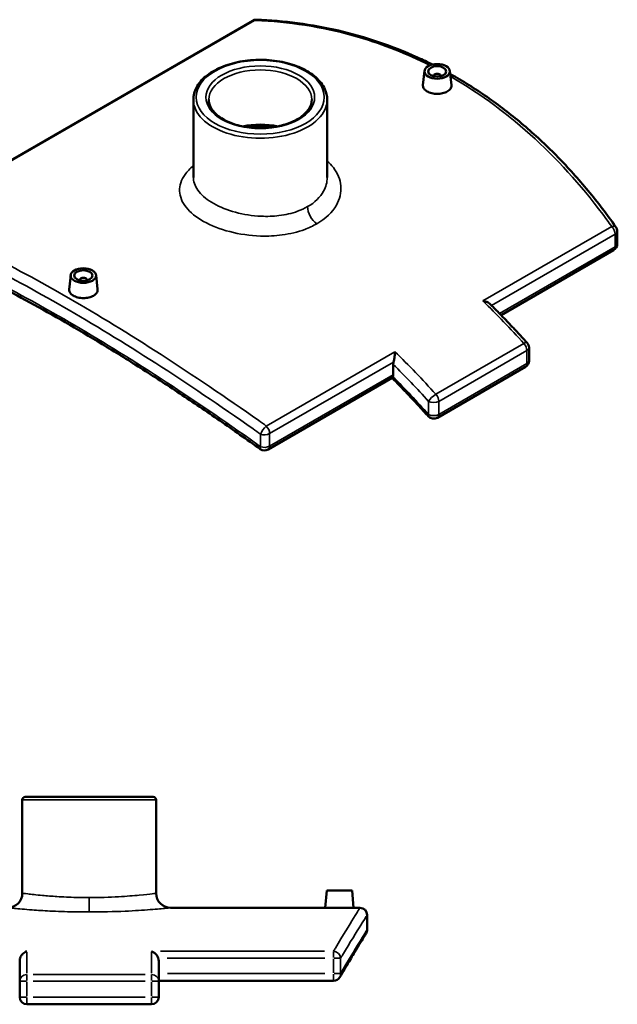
# Model space of a CAD drawing. Header units: millimetres. Extents: x -145 to 1245, y -518 to 822.
# Tile 8 of 8: x 852 to 1181, y 237 to 779. Entities that reach past the tile are written whole.
import ezdxf

# ---------------------------------------------------------------- set-up
doc = ezdxf.new("R2010")
doc.units = ezdxf.units.MM
doc.layers.add('Visible (ANSI)', color=7, linetype='Continuous', lineweight=50)
doc.layers.add('Visible Narrow (ANSI)', color=7, linetype='Continuous', lineweight=35)

msp = doc.modelspace()

# ---------------------------------------------------------------- linework, layer by layer
at = {"layer": 'Visible (ANSI)'}
for p, q in [((790.14, 668.49), (980.31, 778.28)), ((1075.01, 750.62), (1074.17, 742.77)), ((1088.99, 750.62), (1089.83, 742.78)), ((1080, 747.72), (1080, 747.92)), ((1084, 747.72), (1084, 747.92)), ((947.81, 734.81), (947.81, 691.88)), ((1021.46, 734.81), (1021.46, 691.88)), ((1181.12, 655.41), (1181.12, 662.35)), ((1179.12, 651.94), (1117.14, 616.16)), ((880.28, 638.18), (879.44, 630.34)), ((885.26, 635.48), (885.26, 635.29)), ((889.26, 635.48), (889.26, 635.29)), ((894.25, 638.18), (895.09, 630.35)), ((1132.53, 598.24), (1132.53, 591.06)), ((1057.82, 583.26), (1057.82, 589.02)), ((1082.09, 559.63), (1130.53, 587.59)), ((1057.25, 581.58), (988.95, 542.15)), ((853.65, 349.18), (853.65, 297.78)), ((855.25, 350.78), (925.7, 350.78)), ((927.3, 349.18), (927.3, 297.78)), ((1021.17, 299.38), (1020.33, 289.78)), ((1035.17, 299.38), (1021.17, 299.38)), ((1035.17, 299.38), (1036.01, 289.78)), ((1020.33, 289.78), (935.3, 289.78)), ((1039.47, 289.78), (1036.01, 289.78)), ((1043.47, 277.78), (1043.47, 285.78)), ((852.22, 249.41), (852.22, 260.63)), ((928.72, 260.63), (928.72, 249.41)), ((1024.94, 249.57), (928.72, 249.57)), ((852.22, 249.41), (852.22, 240.62)), ((928.72, 240.62), (928.72, 249.41)), ((856.22, 236.62), (924.72, 236.62))]:
    msp.add_line(p, q, dxfattribs=at)
for centre, radius, start, end in [((982.31, 774.82), 4, 87.8972, 120), ((1177.12, 662.35), 4, 0, 35.3225), ((1177.12, 655.41), 4, 300, 0), ((1128.53, 598.24), 4, 0, 42.3352), ((1128.53, 591.06), 4, 300, 0), ((1080.09, 563.09), 4, 222.0132, 300), ((986.95, 545.61), 4, 234.2643, 300), ((855.25, 349.18), 1.6, 90, 180), ((925.7, 349.18), 1.6, 0, 90), ((845.65, 297.78), 8, 270, 0), ((935.3, 297.78), 8, 180, 270), ((1039.47, 285.78), 4, 0, 90), ((1039.47, 277.78), 4, 328.5394, 0), ((1024.94, 253.57), 4, 270, 329.5388), ((856.22, 240.62), 4, 180, 270), ((924.72, 240.62), 4, 270, 0)]:
    msp.add_arc(centre, radius, start, end, dxfattribs=at)
for centre, major_axis in [((1082, 750.37), (7, 0)), ((1082, 750.37), (5, 0)), ((887.26, 637.93), (-7, 0)), ((887.26, 637.93), (5, 0))]:
    msp.add_ellipse(centre, major_axis=major_axis, ratio=0.57735, dxfattribs=at)
for centre, major_axis, start_param, end_param in [((1082, 747.92), (-2, 0), 2.963882, 6.460896), ((984.63, 704.68), (28.33, 0), 1.225691, 1.915902), ((984.63, 704.68), (26.91, 0), 1.300344, 1.841249), ((887.26, 635.48), (-2, 0), 2.963882, 6.460896), ((1054.99, 584.9), (-2, 3.46), 3.574097, 3.926991)]:
    msp.add_ellipse(centre, major_axis=major_axis, ratio=0.57735, start_param=start_param, end_param=end_param, dxfattribs=at)
for points, knots in [([(1079.4, 754.12), (1076.7, 755.47), (1073.98, 756.77), (1064.19, 761.21), (1057.01, 764.05), (1042.47, 768.99), (1035.1, 771.09), (1020.23, 774.55), (1012.73, 775.91), (997.64, 777.9), (990.06, 778.54), (982.46, 778.82)], [20.34264, 20.34264, 20.34264, 20.34264, 21.442367, 21.442367, 24.270964, 24.270964, 27.09956, 27.09956, 29.928156, 29.928156, 32.756752, 32.756752, 32.756752, 32.756752]), ([(947.81, 734.81), (947.81, 737.08), (948.4, 739.35), (950.68, 743.7), (952.43, 745.77), (956.95, 749.54), (959.77, 751.22), (966.15, 753.97), (969.73, 755.03), (977.23, 756.43), (981.17, 756.78), (989.02, 756.72), (992.93, 756.32), (1000.36, 754.81), (1003.88, 753.7), (1010.16, 750.86), (1012.93, 749.12), (1017.41, 745.17), (1019.12, 742.96), (1021.02, 738.72), (1021.46, 736.77), (1021.46, 734.81)], [2.356194, 2.356194, 2.356194, 2.356194, 2.651167, 2.651167, 2.96117, 2.96117, 3.286594, 3.286594, 3.613852, 3.613852, 3.939888, 3.939888, 4.265411, 4.265411, 4.59153, 4.59153, 4.918851, 4.918851, 5.243662, 5.243662, 5.497787, 5.497787, 5.497787, 5.497787]), ([(1180.39, 664.66), (1175.48, 671.58), (1170.37, 678.26), (1159.73, 691.08), (1154.21, 697.23), (1142.76, 708.95), (1136.84, 714.52), (1124.62, 725.02), (1118.33, 729.96), (1105.4, 739.16), (1098.77, 743.43), (1091.05, 747.88), (1090.11, 748.42), (1089.17, 748.94)], [4.47079, 4.47079, 4.47079, 4.47079, 7.299386, 7.299386, 10.127982, 10.127982, 12.956579, 12.956579, 15.785175, 15.785175, 18.613771, 18.613771, 19.005439, 19.005439, 19.005439, 19.005439]), ([(1087.55, 739.26), (1086.85, 738.86), (1085.97, 738.52), (1084.04, 738.07), (1082.99, 737.96), (1081.02, 737.98), (1079.97, 738.1), (1078.04, 738.57), (1077.15, 738.93), (1075.76, 739.73), (1075.16, 740.23), (1074.36, 741.34), (1074.16, 741.94), (1074.16, 742.59), (1074.16, 742.68), (1074.17, 742.77)], [2.363582, 2.363582, 2.363582, 2.363582, 2.659121, 2.659121, 2.954661, 2.954661, 3.250017, 3.250017, 3.545373, 3.545373, 3.840729, 3.840729, 4.136085, 4.136085, 4.184149, 4.184149, 4.184149, 4.184149]), ([(1089.83, 742.78), (1089.84, 742.69), (1089.84, 742.59), (1089.84, 741.92), (1089.65, 741.31), (1088.85, 740.18), (1088.25, 739.67), (1087.55, 739.26)], [6.4516093, 6.4516093, 6.4516093, 6.4516093, 6.4997947, 6.4997947, 6.7952702, 6.7952702, 7.0907457, 7.0907457, 7.0907457, 7.0907457]), ([(1012.96, 734.81), (1012.96, 733.06), (1012.42, 731.3), (1010.27, 728.03), (1008.78, 726.52), (1005.03, 723.88), (1002.81, 722.73), (997.83, 720.87), (995.06, 720.16), (989.24, 719.25), (986.2, 719.07), (980.15, 719.24), (977.15, 719.61), (971.53, 720.84), (968.9, 721.71), (964.28, 723.85), (962.29, 725.11), (959.14, 727.87), (957.97, 729.36), (956.61, 732.18), (956.3, 733.5), (956.3, 734.81)], [5.497787, 5.497787, 5.497787, 5.497787, 5.859688, 5.859688, 6.18388, 6.18388, 6.494632, 6.494632, 6.805909, 6.805909, 7.118754, 7.118754, 7.432049, 7.432049, 7.744478, 7.744478, 8.055214, 8.055214, 8.367472, 8.367472, 8.63938, 8.63938, 8.63938, 8.63938]), ([(984.61, 542.37), (977.17, 547.72), (969.74, 552.96), (954.96, 563.18), (947.61, 568.16), (933.04, 577.83), (925.82, 582.52), (911.56, 591.59), (904.53, 595.96), (890.71, 604.36), (883.92, 608.38), (870.63, 616.06), (864.13, 619.71), (851.46, 626.6), (845.29, 629.85), (833.32, 635.93), (827.53, 638.75), (816.33, 643.97), (810.93, 646.35), (800.54, 650.68), (795.56, 652.61), (790.79, 654.32)], [4.700044, 4.700044, 4.700044, 4.700044, 7.530901, 7.530901, 10.361758, 10.361758, 13.192615, 13.192615, 16.023472, 16.023472, 18.85433, 18.85433, 21.685187, 21.685187, 24.516044, 24.516044, 27.346901, 27.346901, 30.177758, 30.177758, 33.008615, 33.008615, 33.008615, 33.008615]), ([(892.81, 626.83), (892.12, 626.43), (891.23, 626.09), (889.3, 625.63), (888.25, 625.53), (886.28, 625.55), (885.23, 625.67), (883.3, 626.14), (882.42, 626.49), (881.02, 627.3), (880.42, 627.8), (879.62, 628.91), (879.42, 629.51), (879.42, 630.16), (879.43, 630.25), (879.44, 630.34)], [0, 0, 0, 0, 0.295476, 0.295476, 0.590951, 0.590951, 0.886371, 0.886371, 1.181791, 1.181791, 1.477211, 1.477211, 1.772631, 1.772631, 1.82057, 1.82057, 1.82057, 1.82057]), ([(895.09, 630.35), (895.1, 630.25), (895.11, 630.16), (895.11, 629.49), (894.91, 628.87), (894.11, 627.75), (893.51, 627.23), (892.81, 626.83)], [4.0880246, 4.0880246, 4.0880246, 4.0880246, 4.1360851, 4.1360851, 4.4316245, 4.4316245, 4.7271638, 4.7271638, 4.7271638, 4.7271638]), ([(1107.2, 623.96), (1107.2, 623.96), (1107.21, 623.96), (1107.79, 623.86), (1108.36, 623.71), (1109.4, 623.33), (1109.88, 623.11), (1110.63, 622.66), (1110.93, 622.43), (1111.17, 622.19)], [-0.0012645, -0.0012645, -0.0012645, -0.0012645, 0, 0, 0.179257, 0.179257, 0.3501049, 0.3501049, 0.4818957, 0.4818957, 0.4818957, 0.4818957]), ([(1111.17, 622.19), (1112.55, 620.82), (1113.92, 619.44), (1116.65, 616.66), (1118.01, 615.26), (1120.73, 612.45), (1122.08, 611.03), (1124.79, 608.17), (1126.13, 606.74), (1128.82, 603.85), (1130.15, 602.39), (1131.49, 600.93)], [5.06092992, 5.06092992, 5.06092992, 5.06092992, 5.07588821, 5.07588821, 5.09084651, 5.09084651, 5.1058048, 5.1058048, 5.1207631, 5.1207631, 5.13572139, 5.13572139, 5.13572139, 5.13572139]), ([(1057.99, 590.3), (1058.09, 590.71), (1058.18, 591.15), (1058.38, 592.22), (1058.47, 592.84), (1058.61, 593.89), (1058.65, 594.33), (1058.72, 595.19), (1058.75, 595.61), (1058.76, 595.99), (1058.76, 596), (1058.76, 596)], [0, 0, 0, 0, 0.1365948, 0.1365948, 0.323167, 0.323167, 0.4686658, 0.4686658, 0.6193442, 0.6193442, 0.6205984, 0.6205984, 0.6205984, 0.6205984]), ([(1057.99, 590.3), (1057.94, 590.12), (1057.9, 589.93), (1057.84, 589.49), (1057.82, 589.24), (1057.82, 589.02)], [-1.9731097, -1.9731097, -1.9731097, -1.9731097, -1.9159874, -1.9159874, -1.8355602, -1.8355602, -1.8355602, -1.8355602]), ([(1057.16, 581.53), (1058.49, 580.19), (1059.82, 578.84), (1062.49, 576.1), (1063.83, 574.7), (1066.51, 571.9), (1067.85, 570.48), (1070.51, 567.64), (1071.84, 566.21), (1074.49, 563.32), (1075.81, 561.87), (1077.12, 560.42)], [5.06845434, 5.06845434, 5.06845434, 5.06845434, 5.08346979, 5.08346979, 5.09876779, 5.09876779, 5.1140658, 5.1140658, 5.1293638, 5.1293638, 5.1446618, 5.1446618, 5.1446618, 5.1446618]), ([(1057.25, 581.58), (1057.29, 581.6), (1057.33, 581.64), (1057.46, 581.82), (1057.55, 581.99), (1057.64, 582.23)], [0.6416478, 0.6416478, 0.6416478, 0.6416478, 0.7193437, 0.7193437, 0.8627344, 0.8627344, 0.8627344, 0.8627344]), ([(1028.17, 289.7), (1027.19, 289.7), (1026.14, 289.71), (1024.2, 289.72), (1023.32, 289.73), (1021.93, 289.75), (1021.33, 289.76), (1020.53, 289.77), (1020.33, 289.78), (1020.33, 289.78)], [2.363582, 2.363582, 2.363582, 2.363582, 2.659121, 2.659121, 2.954661, 2.954661, 3.250017, 3.250017, 3.545373, 3.545373, 3.545373, 3.545373]), ([(1036.01, 289.78), (1036.01, 289.78), (1035.82, 289.77), (1035.02, 289.76), (1034.41, 289.75), (1033.02, 289.73), (1032.14, 289.72), (1030.21, 289.71), (1029.16, 289.7), (1028.17, 289.7)], [5.908955, 5.908955, 5.908955, 5.908955, 6.204375, 6.204375, 6.499795, 6.499795, 6.79527, 6.79527, 7.090746, 7.090746, 7.090746, 7.090746]), ([(1042.88, 275.69), (1042.88, 275.69), (1042.68, 275.36), (1041.88, 274.04), (1041.28, 273.06), (1039.68, 270.44), (1038.69, 268.81), (1036.35, 264.92), (1034.99, 262.66), (1031.94, 257.55), (1030.24, 254.69), (1028.39, 251.54)], [15.811301, 15.811301, 15.811301, 15.811301, 18.642158, 18.642158, 21.473015, 21.473015, 24.303873, 24.303873, 27.13473, 27.13473, 29.965587, 29.965587, 29.965587, 29.965587]), ([(852.46, 262.07), (852.6, 262.5), (852.81, 262.91), (853.37, 263.79), (853.75, 264.23), (854.48, 264.89), (854.81, 265.13), (855.5, 265.55), (855.86, 265.71), (856.22, 265.84), (856.22, 265.84), (856.22, 265.84)], [0, 0, 0, 0, 0.1365948, 0.1365948, 0.323167, 0.323167, 0.4686658, 0.4686658, 0.6193442, 0.6193442, 0.6205984, 0.6205984, 0.6205984, 0.6205984]), ([(924.72, 265.84), (924.73, 265.84), (924.73, 265.84), (925.15, 265.69), (925.58, 265.49), (926.38, 264.96), (926.76, 264.65), (927.47, 263.9), (927.81, 263.47), (928.24, 262.69), (928.38, 262.38), (928.49, 262.07)], [-0.0012645, -0.0012645, -0.0012645, -0.0012645, 0, 0, 0.179257, 0.179257, 0.3501049, 0.3501049, 0.5234105, 0.5234105, 0.6245482, 0.6245482, 0.6245482, 0.6245482]), ([(852.46, 262.07), (852.4, 261.88), (852.34, 261.68), (852.25, 261.19), (852.22, 260.89), (852.22, 260.63)], [-1.9731097, -1.9731097, -1.9731097, -1.9731097, -1.9159874, -1.9159874, -1.8355602, -1.8355602, -1.8355602, -1.8355602]), ([(928.72, 260.63), (928.72, 260.89), (928.7, 261.19), (928.6, 261.68), (928.55, 261.88), (928.49, 262.07)], [-0.6116149, -0.6116149, -0.6116149, -0.6116149, -0.5311877, -0.5311877, -0.4740654, -0.4740654, -0.4740654, -0.4740654])]:
    msp.add_open_spline(points, degree=3, knots=knots, dxfattribs=at)
at = {"layer": 'Visible Narrow (ANSI)'}
for p, q in [((791.2, 668.65), (981.37, 778.44)), ((1178.07, 664.88), (1107.2, 623.96)), ((1111.92, 621.44), (1179.95, 660.72)), ((1179.95, 660.72), (1179.95, 653.78)), ((1179.95, 653.78), (1116.29, 617.02)), ((1129.69, 600.54), (1081.25, 572.58)), ((1082.92, 568.64), (1131.36, 596.6)), ((1131.36, 596.6), (1131.36, 589.43)), ((1058.76, 596), (987.9, 555.08)), ((989.78, 550.92), (1057.99, 590.3)), ((1131.36, 589.43), (1082.92, 561.46)), ((1057.82, 583.26), (989.78, 543.98)), ((1077.26, 568.64), (1077.26, 561.46)), ((1082.92, 561.46), (1082.92, 568.64)), ((984.77, 550.61), (984.77, 543.68)), ((989.78, 543.98), (989.78, 550.92)), ((926.85, 349.18), (854.1, 349.18)), ((890.47, 287.53), (890.47, 294.82)), ((1019.93, 265.84), (929.73, 265.84)), ((1024.94, 262.31), (1024.94, 265.75)), ((856.22, 265.26), (856.22, 253.76)), ((924.72, 253.76), (924.72, 265.26)), ((933.31, 262.07), (1020.12, 262.07)), ((1024.94, 261.64), (1024.94, 253.99)), ((1028.79, 262.07), (1025.22, 262.07)), ((1028.86, 253.99), (1028.86, 261.64)), ((856.22, 252.96), (856.22, 249.64)), ((921.3, 253.06), (859.65, 253.06)), ((924.72, 249.64), (924.72, 252.96)), ((1020.13, 253.57), (933.53, 253.57)), ((1024.94, 249.58), (1024.94, 253.26)), ((1025.22, 253.57), (1028.79, 253.57)), ((855.91, 249.41), (852.23, 249.41)), ((856.22, 241.06), (856.22, 248.97)), ((859.65, 249.41), (921.3, 249.41)), ((924.72, 248.97), (924.72, 241.06)), ((928.71, 249.41), (925.04, 249.41)), ((852.23, 240.62), (855.91, 240.62)), ((856.22, 240.3), (856.22, 236.63)), ((921.3, 240.62), (859.65, 240.62)), ((924.72, 236.63), (924.72, 240.3)), ((925.04, 240.62), (928.71, 240.62))]:
    msp.add_line(p, q, dxfattribs=at)
for centre, major_axis, ratio, start_param, end_param in [((982.31, 774.82), (-2, 3.46), 0.57735, 5.838697, 6.283185), ((982.31, 774.82), (0.15, 4), 0.608905, 0, 0.458497), ((984.63, 734.81), (-28.33, 0), 0.57735, 3.141593, 6.283185), ((984.63, 734.81), (-36.83, 0), 0.57735, 0, 3.141593), ((1016.33, 672.6), (-4, 6.93), 0.57735, 0.785398, 2.250274), ((1177.12, 662.35), (3.26, 2.31), 0.457997, 0, 0.977751), ((1177.12, 662.35), (2, -3.46), 0.57735, 0.785398, 2.015285), ((1177.12, 662.35), (4, 0), 0.57735, 5.497787, 6.283185), ((1177.12, 655.41), (2, -3.46), 0.57735, 0, 0.785398), ((1177.12, 655.41), (4, 0), 0.57735, 5.497787, 6.283185), ((1008.85, 360.63), (208, -360.27), 0.57735, 1.932862, 2.015285), ((1128.53, 598.24), (2.96, 2.69), 0.289209, 0, 0.923384), ((1128.53, 598.24), (2, -3.46), 0.57735, 0.785398, 1.932862), ((1128.53, 598.24), (4, 0), 0.57735, 5.497787, 6.283185), ((960.41, 332.67), (-208, 360.27), 0.57735, 5.074455, 5.156877), ((1128.53, 591.06), (4, 0), 0.57735, 5.497787, 6.283185), ((957.59, 331.03), (206, -356.8), 0.57735, 1.932862, 2.004964), ((1128.53, 591.06), (2, -3.46), 0.57735, 0, 0.785398), ((957.59, 331.03), (-202, 349.87), 0.57735, 5.065514, 5.139943), ((1080.09, 570.27), (-2.96, -2.69), 0.289209, 4.064977, 5.635773), ((1080.09, 570.27), (-2, 3.46), 0.57735, 3.926991, 5.074455), ((1080.09, 570.27), (4, 0), 0.57735, 3.926991, 5.497787), ((1080.09, 563.09), (-2.97, -2.68), 0.282371, 5.63738, 6.283185), ((1080.09, 563.09), (-4, 0), 0.57735, 0.785398, 2.356194), ((1080.09, 563.09), (2, -3.46), 0.57735, 0, 0.785398), ((986.95, 552.55), (-2.32, -3.26), 0.23041, 4.00113, 5.502119), ((986.95, 552.55), (-2, 3.46), 0.57735, 3.926991, 5.156877), ((986.95, 552.55), (4, 0), 0.57735, 4.137156, 5.497787), ((986.95, 545.61), (-2.34, -3.25), 0.225627, 5.503258, 6.283185), ((986.95, 545.61), (-4, 0), 0.57735, 0.995564, 2.356194), ((986.95, 545.61), (2, -3.46), 0.57735, 0, 0.785398), ((1024.94, 262.07), (-3.43, 2.06), 0.923964, 3.793563, 5.144452), ((856.22, 249.41), (-4, 0), 0.911725, 4.790929, 6.204645), ((924.72, 249.41), (4, 0), 0.911725, 0.07854, 1.492257), ((1024.94, 253.57), (3.45, -2.03), 0.921726, 0.028397, 0.539551)]:
    msp.add_ellipse(centre, major_axis=major_axis, ratio=ratio, start_param=start_param, end_param=end_param, dxfattribs=at)
for major_axis in [(-35.23, 0), (29.93, 0)]:
    msp.add_ellipse((984.63, 736.12), major_axis=major_axis, ratio=0.57735, dxfattribs=at)
for points, knots in [([(981.37, 778.44), (982.75, 778.39), (984.12, 778.33), (1003.63, 777.26), (1021.65, 774.2), (1052.43, 765.09), (1065.39, 759.96), (1077.93, 753.65)], [-32.756752, -32.756752, -32.756752, -32.756752, -32.239221, -32.239221, -25.426499, -25.426499, -20.282819, -20.282819, -20.282819, -20.282819]), ([(1089.32, 747.53), (1089.54, 747.4), (1089.77, 747.27), (1089.99, 747.14), (1106.2, 737.78), (1121.58, 726.38), (1150.16, 700), (1163.36, 685.04), (1176.27, 667.4), (1177.17, 666.14), (1178.07, 664.88)], [-18.707846, -18.707846, -18.707846, -18.707846, -18.613771, -18.613771, -18.613771, -11.801044, -11.801044, -4.988321, -4.988321, -4.47079, -4.47079, -4.47079, -4.47079]), ([(1015.73, 666.45), (1020.55, 669.24), (1024.27, 672.79), (1028.43, 680.08), (1029.28, 683.71), (1028.69, 690.81), (1027.28, 694.29), (1023.88, 698.66), (1022.74, 699.85), (1021.46, 700.98)], [-22.207701, -22.207701, -22.207701, -22.207701, -20.596868, -20.596868, -19.216571, -19.216571, -17.850809, -17.850809, -17.301995, -17.301995, -17.301995, -17.301995]), ([(947.81, 698.4), (945.98, 696.87), (944.45, 695.25), (941.16, 690.64), (940.13, 687.53), (940.34, 681.39), (941.57, 678.35), (946.08, 672.66), (949.37, 670.01), (957.56, 665.41), (962.48, 663.49), (973.19, 660.72), (978.97, 659.88), (988.76, 659.59), (992.77, 659.78), (1001.03, 660.9), (1005.24, 661.92), (1011.45, 664.23), (1013.69, 665.27), (1015.73, 666.45)], [-10.390245, -10.390245, -10.390245, -10.390245, -9.608467, -9.608467, -8.227171, -8.227171, -6.860477, -6.860477, -5.494711, -5.494711, -4.114282, -4.114282, -2.732462, -2.732462, -1.774816, -1.774816, -0.682622, -0.682622, 0, 0, 0, 0]), ([(1010.67, 675.87), (1009, 674.9), (1007.15, 674.05), (1002.04, 672.19), (998.56, 671.38), (991.73, 670.55), (988.41, 670.44), (980.29, 670.81), (975.48, 671.58), (966.57, 673.99), (962.46, 675.63), (955.61, 679.48), (952.84, 681.68), (949.02, 686.36), (947.96, 688.84), (947.81, 691.51), (947.81, 691.69), (947.81, 691.88)], [0, 0, 0, 0, 0.682622, 0.682622, 1.774816, 1.774816, 2.732462, 2.732462, 4.114282, 4.114282, 5.494711, 5.494711, 6.860477, 6.860477, 8.227171, 8.227171, 8.327863, 8.327863, 8.327863, 8.327863]), ([(1021.46, 691.88), (1021.46, 689.33), (1020.79, 686.78), (1017.67, 681.11), (1014.63, 678.15), (1010.67, 675.87)], [19.431681, 19.431681, 19.431681, 19.431681, 20.596868, 20.596868, 22.207701, 22.207701, 22.207701, 22.207701]), ([(987.9, 555.08), (986.52, 556.07), (985.14, 557.05), (965.63, 570.88), (947.62, 583.06), (912.54, 605.69), (895.49, 616.12), (879.27, 625.48), (863.06, 634.84), (847.68, 643.13), (819.1, 657.26), (805.91, 663.1), (793, 667.98), (792.09, 668.32), (791.2, 668.65)], [-29.730766, -29.730766, -29.730766, -29.730766, -29.213235, -29.213235, -22.400512, -22.400512, -15.587784, -15.587784, -15.587784, -8.775057, -8.775057, -1.962334, -1.962334, -1.444803, -1.444803, -1.444803, -1.444803]), ([(788.79, 663.77), (789.68, 663.44), (790.58, 663.1), (803.41, 658.18), (816.53, 652.32), (844.98, 638.18), (860.29, 629.91), (876.45, 620.58), (892.6, 611.26), (909.6, 600.87), (944.58, 578.39), (962.55, 566.29), (982.02, 552.56), (983.4, 551.59), (984.77, 550.61)], [1.444803, 1.444803, 1.444803, 1.444803, 1.962334, 1.962334, 8.775057, 8.775057, 15.587784, 15.587784, 15.587784, 22.400512, 22.400512, 29.213235, 29.213235, 29.730766, 29.730766, 29.730766, 29.730766]), ([(984.77, 543.68), (982.86, 545.05), (980.94, 546.42), (961.23, 560.42), (943.55, 572.38), (909.11, 594.61), (892.37, 604.86), (876.45, 614.05), (860.52, 623.25), (845.41, 631.39), (817.33, 645.26), (804.36, 650.99), (791.29, 655.92), (790.03, 656.38), (788.79, 656.83)], [4.700044, 4.700044, 4.700044, 4.700044, 5.423114, 5.423114, 12.13872, 12.13872, 18.854331, 18.854331, 18.854331, 25.569941, 25.569941, 32.285547, 32.285547, 33.008615, 33.008615, 33.008615, 33.008615]), ([(890.47, 295.4), (888.1, 295.4), (885.73, 295.43), (879.68, 295.58), (876.07, 295.75), (869.83, 296.14), (867.13, 296.35), (861.32, 296.87), (858.55, 297.18), (854.76, 297.63), (853.73, 297.77), (853.65, 297.78), (853.65, 297.78), (853.65, 297.78)], [0, 0, 0, 0, 0.682622, 0.682622, 1.774816, 1.774816, 2.732462, 2.732462, 4.114282, 4.114282, 5.494711, 5.494711, 5.55191, 5.55191, 5.55191, 5.55191]), ([(927.3, 297.78), (927.3, 297.78), (926.59, 297.68), (923.64, 297.33), (921.19, 297.04), (914.87, 296.43), (910.99, 296.11), (901.66, 295.58), (896.07, 295.4), (890.47, 295.4)], [16.655729, 16.655729, 16.655729, 16.655729, 17.850809, 17.850809, 19.216571, 19.216571, 20.596868, 20.596868, 22.207701, 22.207701, 22.207701, 22.207701]), ([(845.65, 289.78), (845.65, 289.78), (845.65, 289.78), (845.75, 289.77), (847, 289.63), (851.62, 289.19), (854.99, 288.89), (862.06, 288.38), (865.34, 288.17), (872.94, 287.79), (877.33, 287.62), (884.7, 287.48), (887.58, 287.45), (890.47, 287.45)], [-5.55191, -5.55191, -5.55191, -5.55191, -5.494711, -5.494711, -4.114282, -4.114282, -2.732462, -2.732462, -1.774816, -1.774816, -0.682622, -0.682622, 0, 0, 0, 0]), ([(890.47, 287.45), (897.29, 287.45), (904.1, 287.62), (915.45, 288.14), (920.17, 288.45), (927.86, 289.05), (930.84, 289.33), (934.44, 289.69), (935.3, 289.78), (935.3, 289.78)], [-22.207701, -22.207701, -22.207701, -22.207701, -20.596868, -20.596868, -19.216571, -19.216571, -17.850809, -17.850809, -16.655729, -16.655729, -16.655729, -16.655729]), ([(1039.47, 289.78), (1039.47, 289.78), (1038.29, 287.87), (1033.69, 280.37), (1030.29, 274.79), (1025.62, 266.97), (1025.28, 266.41), (1024.94, 265.84)], [-18.613771, -18.613771, -18.613771, -18.613771, -11.801044, -11.801044, -4.988321, -4.988321, -4.47079, -4.47079, -4.47079, -4.47079]), ([(1028.86, 262.07), (1029.2, 262.63), (1029.53, 263.19), (1034.23, 270.93), (1037.66, 276.46), (1042.28, 283.89), (1043.47, 285.78), (1043.47, 285.78)], [4.47079, 4.47079, 4.47079, 4.47079, 4.988321, 4.988321, 11.801044, 11.801044, 18.613771, 18.613771, 18.613771, 18.613771]), ([(1043.47, 277.78), (1043.47, 277.78), (1042.32, 275.91), (1037.82, 268.55), (1034.49, 263.06), (1029.8, 255.16), (1029.33, 254.37), (1028.86, 253.57)], [15.811301, 15.811301, 15.811301, 15.811301, 22.526911, 22.526911, 29.242517, 29.242517, 29.965587, 29.965587, 29.965587, 29.965587])]:
    msp.add_open_spline(points, degree=3, knots=knots, dxfattribs=at)

doc.saveas('drawing.dxf')
